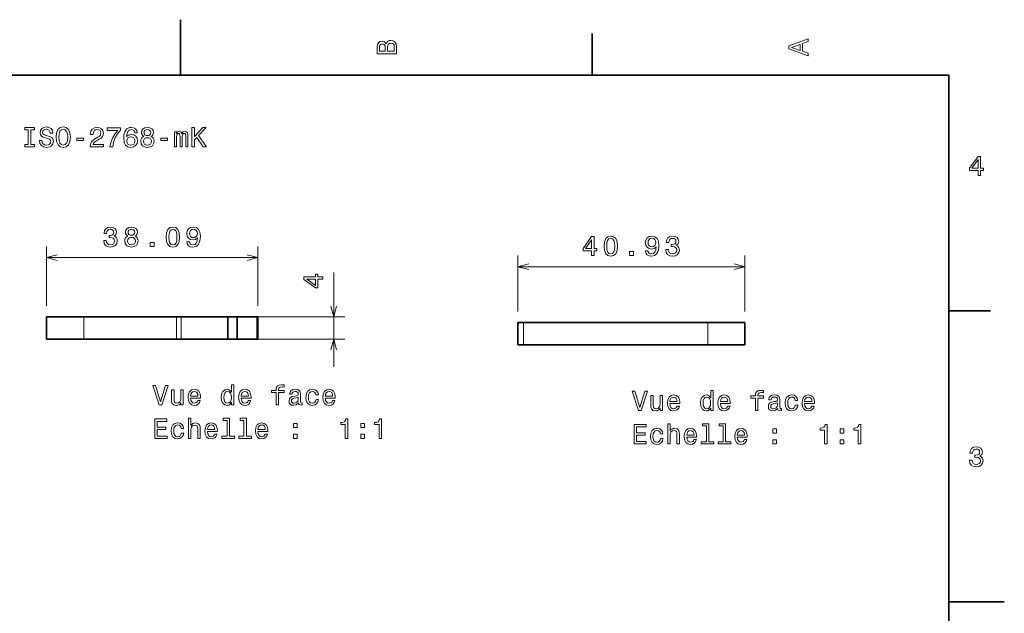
# Model space of a CAD drawing. Extents: x 0 to 297, y 0 to 210.
# Tile 7 of 7: x 119 to 297, y 103 to 210. Entities that reach past the tile are written whole.
import ezdxf

# ---------------------------------------------------------------- set-up
doc = ezdxf.new("R2010")
doc.units = 0

msp = doc.modelspace()

# ---------------------------------------------------------------- linework, layer by layer
at = {"color": 7, "lineweight": 35, "ltscale": 0.25}
for p, q in [((148.5, 200), (148.5, 210)), ((287, 105), (297, 105))]:
    msp.add_line(p, q, dxfattribs=at)
at = {"color": 7, "lineweight": 35, "ltscale": 0.1875}
for p, q in [((222.699997, 200), (222.699997, 207.5)), ((287, 157.5), (294.5, 157.5))]:
    msp.add_line(p, q, dxfattribs=at)
at = {"color": 7, "lineweight": 35}
for p, q in [((287, 200), (10, 200)), ((287, 10), (287, 200)), ((243.545166, 155.360168), (210.316284, 155.360168)), ((243.545166, 151.360168), (210.316284, 151.360168))]:
    msp.add_line(p, q, dxfattribs=at)
at = {"color": 7, "lineweight": 13, "ltscale": 0.267608}
for p, q in [((124.325684, 158.363373), (124.325684, 169.067688)), ((162.413513, 158.363373), (162.413513, 169.067688))]:
    msp.add_line(p, q, dxfattribs=at)
at = {"color": 7, "lineweight": 13}
for p, q in [((124.325684, 167.067688), (162.413513, 167.067688)), ((209.316284, 165.431793), (250.245117, 165.431793)), ((149.750488, 156.363373), (178.110168, 156.363373)), ((149.750488, 152.363373), (178.110168, 152.363373))]:
    msp.add_line(p, q, dxfattribs=at)
at = {"color": 7, "lineweight": 13, "ltscale": 0.251791}
for p, q in [((209.316284, 157.360168), (209.316284, 167.431793)), ((250.245117, 157.360168), (250.245117, 167.431793))]:
    msp.add_line(p, q, dxfattribs=at)
at = {"color": 7, "lineweight": 13, "ltscale": 0.425901}
msp.add_line((176.110168, 147.363373), (176.110168, 164.399399), dxfattribs=at)
at = {"color": 7, "lineweight": 35, "ltscale": 0.1675}
for p, q in [((124.325684, 156.363373), (131.025696, 156.363373)), ((124.325684, 152.363373), (131.025696, 152.363373))]:
    msp.add_line(p, q, dxfattribs=at)
at = {"color": 7, "lineweight": 35, "ltscale": 0.1}
for p, q in [((124.325684, 156.363373), (124.325684, 152.363373)), ((157.012756, 152.363373), (157.012756, 156.363373)), ((158.697632, 152.363373), (158.697632, 156.363373)), ((162.413513, 152.363373), (162.413513, 156.363373)), ((209.316284, 151.360168), (209.316284, 155.360168)), ((250.245117, 155.360168), (250.245117, 151.360168))]:
    msp.add_line(p, q, dxfattribs=at)
at = {"color": 7, "lineweight": 13, "ltscale": 0.1}
for p, q in [((131.025696, 152.363373), (131.025696, 156.363373)), ((147.750488, 152.363373), (147.750488, 156.363373)), ((148.580139, 152.363373), (148.580139, 156.363373)), ((162.243164, 152.363373), (162.243164, 156.363373)), ((210.316284, 151.360168), (210.316284, 155.360168)), ((243.545166, 151.360168), (243.545166, 155.360168))]:
    msp.add_line(p, q, dxfattribs=at)
at = {"color": 7, "lineweight": 35, "ltscale": 0.41812}
for p, q in [((147.750488, 156.363373), (131.025696, 156.363373)), ((147.750488, 152.363373), (131.025696, 152.363373))]:
    msp.add_line(p, q, dxfattribs=at)
at = {"color": 7, "lineweight": 35, "ltscale": 0.020741}
for p, q in [((147.750488, 156.363373), (148.580139, 156.363373)), ((147.750488, 152.363373), (148.580139, 152.363373))]:
    msp.add_line(p, q, dxfattribs=at)
at = {"color": 7, "lineweight": 35, "ltscale": 0.210815}
for p, q in [((148.580139, 156.363373), (157.012756, 156.363373)), ((148.580139, 152.363373), (157.012756, 152.363373))]:
    msp.add_line(p, q, dxfattribs=at)
at = {"color": 7, "lineweight": 35, "ltscale": 0.042122}
for p, q in [((157.012756, 156.363373), (158.697632, 156.363373)), ((157.012756, 152.363373), (158.697632, 152.363373))]:
    msp.add_line(p, q, dxfattribs=at)
at = {"color": 7, "lineweight": 35, "ltscale": 0.088638}
for p, q in [((158.697632, 156.363373), (162.243164, 156.363373)), ((158.697632, 152.363373), (162.243164, 152.363373))]:
    msp.add_line(p, q, dxfattribs=at)
at = {"color": 7, "lineweight": 35, "ltscale": 0.004259}
for p, q in [((162.243164, 156.363373), (162.413513, 156.363373)), ((162.243164, 152.363373), (162.413513, 152.363373))]:
    msp.add_line(p, q, dxfattribs=at)
at = {"color": 7, "lineweight": 35, "ltscale": 0.025}
for p, q in [((209.316284, 155.360168), (210.316284, 155.360168)), ((209.316284, 151.360168), (210.316284, 151.360168))]:
    msp.add_line(p, q, dxfattribs=at)
at = {"color": 7, "lineweight": 35, "ltscale": 0.167499}
for p, q in [((243.545166, 155.360168), (250.245117, 155.360168)), ((243.545166, 151.360168), (250.245117, 151.360168))]:
    msp.add_line(p, q, dxfattribs=at)
at = {"color": 7, "lineweight": 13}
for points in [[(185.542007, 205.630417), (185.249496, 205.983429), (185.052811, 206.074219), (184.81073, 206.104477), (184.432495, 206.03891), (184.160156, 205.842224), (183.993729, 205.524506), (183.933212, 205.080704), (183.933212, 203.835022), (187.433212, 203.835022), (187.433212, 205.151306), (187.36261, 205.620331), (187.155838, 205.968307), (186.828018, 206.185165), (186.384216, 206.260818), (186.08667, 206.215424), (185.839554, 206.094391), (185.65799, 205.897705)], [(261.633209, 203.466858), (261.633209, 203.930847), (260.604401, 204.298996), (260.604401, 205.695969), (261.633209, 206.064133), (261.633209, 206.538193), (258.128174, 205.257217), (258.128174, 204.742798)], [(185.385666, 204.984879), (185.385666, 204.298996), (184.351807, 204.298996), (184.351807, 205.025223), (184.382065, 205.297562), (184.472839, 205.489197), (184.629181, 205.605194), (184.86116, 205.645538), (185.093155, 205.600143), (185.254532, 205.479111), (185.355408, 205.272339)], [(187.014618, 205.095825), (187.014618, 204.298996), (185.809296, 204.298996), (185.809296, 205.050446), (185.844589, 205.368164), (185.9505, 205.595108), (186.132065, 205.731277), (186.394302, 205.776657), (186.671692, 205.731277), (186.863327, 205.605194), (186.979324, 205.393372)], [(260.17572, 204.460388), (258.632477, 205), (260.17572, 205.539627)], [(121.030319, 187.475815), (120.384781, 187.475815), (120.384781, 187.052185), (122.139824, 187.052185), (122.139824, 187.475815), (121.494293, 187.475815), (121.494293, 190.128555), (122.139824, 190.128555), (122.139824, 190.552185), (120.384781, 190.552185), (120.384781, 190.128555), (121.030319, 190.128555)], [(123.501503, 188.207077), (123.042564, 188.207077), (123.143433, 187.672501), (123.395592, 187.279129), (123.78392, 187.042099), (124.308418, 186.95636), (124.827873, 187.037048), (125.216202, 187.258957), (125.463318, 187.606934), (125.554092, 188.065872), (125.478447, 188.479416), (125.266632, 188.746704), (124.923691, 188.923218), (124.46476, 189.054352), (124.071388, 189.150162), (123.814178, 189.261124), (123.667931, 189.422501), (123.622536, 189.674667), (123.667931, 189.901611), (123.799049, 190.073074), (124.000778, 190.189072), (124.27816, 190.229416), (124.560577, 190.178986), (124.782478, 190.042816), (124.928734, 189.815872), (124.999336, 189.50824), (125.458275, 189.50824), (125.458275, 189.518326), (125.377579, 189.992386), (125.140549, 190.345413), (124.767349, 190.567322), (124.263031, 190.64296), (123.809135, 190.567322), (123.456108, 190.355499), (123.229164, 190.027695), (123.148476, 189.604065), (123.214035, 189.225815), (123.405678, 188.968613), (123.708275, 188.797134), (124.121819, 188.666016), (124.530319, 188.550018), (124.837959, 188.439072), (125.024559, 188.277695), (125.090118, 188.015442), (125.029602, 187.748154), (124.87326, 187.546417), (124.63623, 187.420334), (124.32859, 187.37999), (123.985649, 187.435471), (123.723404, 187.596848), (123.556976, 187.8591)], [(126.038246, 188.802185), (126.129028, 188.015442), (126.391273, 187.435471), (126.799774, 187.077408), (127.334358, 186.95636), (127.863899, 187.077408), (128.277435, 187.435471), (128.534637, 188.015442), (128.630463, 188.802185), (128.534637, 189.583893), (128.423691, 189.901611), (128.277435, 190.163849), (127.863899, 190.521927), (127.611732, 190.612701), (127.334358, 190.64801), (126.794731, 190.521927), (126.38623, 190.1689), (126.129028, 189.588928)], [(126.5224, 188.802185), (126.577873, 189.412415), (126.744301, 189.861267), (127.001503, 190.133591), (127.334358, 190.229416), (127.662163, 190.133591), (127.919373, 189.856216), (128.0858, 189.407379), (128.146317, 188.802185), (128.0858, 188.191956), (127.919373, 187.743103), (127.662163, 187.470779), (127.334358, 187.37999), (127.001503, 187.470779), (126.744301, 187.743103), (126.577873, 188.186905)], [(132.175858, 187.052185), (134.581482, 187.052185), (134.581482, 187.485901), (132.680176, 187.485901), (132.786102, 187.722931), (132.967651, 187.919617), (133.527435, 188.277695), (133.824997, 188.428986), (134.157852, 188.645844), (134.394882, 188.89801), (134.531052, 189.195557), (134.581482, 189.533447), (134.495743, 189.957077), (134.258713, 190.289932), (133.895599, 190.501755), (133.426575, 190.577408), (132.942429, 190.491669), (132.57428, 190.254639), (132.33725, 189.876389), (132.256561, 189.377106), (132.256561, 189.306503), (132.715485, 189.306503), (132.715485, 189.346848), (132.760864, 189.689789), (132.897034, 189.941956), (133.113892, 190.103333), (133.401367, 190.158813), (133.693878, 190.108383), (133.910736, 189.9823), (134.051941, 189.785614), (134.102371, 189.538498), (134.067078, 189.306503), (133.971252, 189.109818), (133.809875, 188.938354), (133.587967, 188.787048), (133.290405, 188.625671), (132.796173, 188.312988), (132.448196, 187.980133), (132.241425, 187.576675), (132.175858, 187.067322)], [(135.741425, 187.052185), (136.250793, 187.052185), (136.417221, 187.884323), (136.709717, 188.66098), (137.12326, 189.382156), (137.662903, 190.057953), (137.662903, 190.476532), (135.262329, 190.476532), (135.262329, 190.017609), (137.178741, 190.017609), (136.623993, 189.336761), (136.205414, 188.625671), (135.912903, 187.869186)], [(140.688843, 189.6091), (140.593018, 190.017609), (140.371109, 190.32019), (140.028168, 190.511841), (139.584366, 190.577408), (139.286819, 190.542099), (139.029602, 190.446274), (138.802673, 190.289932), (138.611023, 190.068039), (138.459732, 189.790665), (138.348785, 189.452759), (138.278168, 189.054352), (138.257996, 188.605499), (138.338684, 187.889359), (138.585815, 187.369904), (138.984222, 187.057236), (139.5289, 186.951324), (140.018097, 187.042099), (140.391296, 187.279129), (140.633362, 187.652328), (140.719086, 188.126389), (140.633362, 188.605499), (140.401367, 188.973648), (140.043304, 189.205643), (139.599487, 189.286331), (139.120392, 189.185471), (138.762329, 188.89801), (138.837982, 189.452759), (138.999359, 189.851181), (139.246475, 190.088211), (139.589417, 190.1689), (139.841583, 190.128555), (140.033218, 190.022644), (140.159302, 189.84613), (140.224854, 189.6091)], [(141.88913, 188.938354), (141.631927, 188.797134), (141.455414, 188.600449), (141.344452, 188.353333), (141.309158, 188.055786), (141.389847, 187.606934), (141.621826, 187.258957), (142.000076, 187.037048), (142.514496, 186.951324), (143.023849, 187.037048), (143.4021, 187.258957), (143.634094, 187.606934), (143.719818, 188.055786), (143.679474, 188.353333), (143.573563, 188.600449), (143.391998, 188.797134), (143.139847, 188.938354), (143.341583, 189.059387), (143.482788, 189.225815), (143.568512, 189.427551), (143.598785, 189.674667), (143.518097, 190.03273), (143.306274, 190.32019), (142.963333, 190.50679), (142.514496, 190.577408), (142.060593, 190.50679), (141.717651, 190.32019), (141.500793, 190.03273), (141.42514, 189.674667), (141.450363, 189.427551), (141.536102, 189.225815)], [(141.904266, 189.634323), (141.944611, 189.856216), (142.065643, 190.027695), (142.257278, 190.133591), (142.514496, 190.17395), (142.766647, 190.133591), (142.958282, 190.027695), (143.07933, 189.856216), (143.124725, 189.634323), (143.07933, 189.407379), (142.958282, 189.230865), (142.766647, 189.114868), (142.514496, 189.079559), (142.257278, 189.119904), (142.065643, 189.230865), (141.944611, 189.407379)], [(150.528183, 187.052185), (150.992157, 187.052185), (150.992157, 188.297867), (151.405701, 188.741669), (152.58078, 187.052185), (153.14563, 187.052185), (151.733521, 189.079559), (153.10527, 190.552185), (152.48999, 190.552185), (150.992157, 188.933304), (150.992157, 190.552185), (150.528183, 190.552185)], [(129.760162, 188.207077), (130.980621, 188.207077), (130.980621, 188.605499), (129.760162, 188.605499)], [(140.229904, 188.121353), (140.174423, 187.803619), (140.033218, 187.561554), (139.806274, 187.400162), (139.523849, 187.349731), (139.226303, 187.400162), (138.999359, 187.556503), (138.853104, 187.798584), (138.807709, 188.116302), (138.858154, 188.428986), (138.999359, 188.666016), (139.231354, 188.817322), (139.544022, 188.872787), (139.81636, 188.817322), (140.033218, 188.671066), (140.174423, 188.434036)], [(141.793304, 188.065872), (141.838684, 188.33316), (141.984955, 188.534897), (142.211884, 188.666016), (142.514496, 188.711411), (142.812042, 188.666016), (143.038986, 188.534897), (143.185242, 188.33316), (143.235672, 188.065872), (143.185242, 187.778412), (143.038986, 187.561554), (142.812042, 187.420334), (142.514496, 187.374954), (142.211884, 187.420334), (141.984955, 187.561554), (141.838684, 187.778412)], [(144.940277, 188.207077), (146.160736, 188.207077), (146.160736, 188.605499), (144.940277, 188.605499)], [(147.366089, 187.052185), (147.774582, 187.052185), (147.774582, 188.862701), (147.799805, 189.13504), (147.875443, 189.331726), (147.99144, 189.447723), (148.142731, 189.493103), (148.263763, 189.452759), (148.344467, 189.351898), (148.384811, 189.18042), (148.399933, 188.953476), (148.399933, 187.052185), (148.783234, 187.052185), (148.783234, 188.862701), (148.808441, 189.12999), (148.884094, 189.326675), (149.005127, 189.447723), (149.156433, 189.493103), (149.277466, 189.452759), (149.358154, 189.351898), (149.408585, 188.953476), (149.408585, 187.052185), (149.817078, 187.052185), (149.817078, 188.923218), (149.79187, 189.311554), (149.711182, 189.6091), (149.549805, 189.790665), (149.287537, 189.856216), (148.979919, 189.755356), (148.742889, 189.462845), (148.556274, 189.750305), (148.243591, 189.856216), (147.956146, 189.755356), (147.75946, 189.472931), (147.75946, 189.760391), (147.366089, 189.760391)], [(292.277374, 181.916794), (292.731262, 181.916794), (292.731262, 182.784225), (293.23056, 182.784225), (293.23056, 183.187683), (292.731262, 183.187683), (292.731262, 185.341141), (292.272339, 185.341141), (290.739197, 183.228027), (290.739197, 182.784225), (292.277374, 182.784225)], [(291.162842, 183.187683), (292.277374, 184.756134), (292.277374, 183.187683)], [(134.626709, 170.167114), (134.626709, 170.131805), (134.707397, 169.647675), (134.944397, 169.284546), (135.317627, 169.052567), (135.811829, 168.966827), (136.336365, 169.052567), (136.729736, 169.274475), (136.981873, 169.627502), (137.072632, 170.08139), (137.032288, 170.378937), (136.921387, 170.621002), (136.739807, 170.807617), (136.497742, 170.943787), (136.825562, 171.21611), (136.941528, 171.649826), (136.865906, 172.043198), (136.649048, 172.340744), (136.296021, 172.527344), (135.811829, 172.592911), (135.357971, 172.512222), (135.01001, 172.290314), (134.78302, 171.937286), (134.707397, 171.468277), (134.707397, 171.432968), (135.15625, 171.432968), (135.196594, 171.755737), (135.327698, 171.987732), (135.53949, 172.128937), (135.837097, 172.179367), (136.099304, 172.139023), (136.290955, 172.033112), (136.406982, 171.861649), (136.452332, 171.629654), (136.406982, 171.382538), (136.285889, 171.21611), (136.074097, 171.11525), (135.786621, 171.084991), (135.589966, 171.090027), (135.589966, 170.69162), (135.837097, 170.701691), (136.154785, 170.656311), (136.391846, 170.535278), (136.53302, 170.338593), (136.583496, 170.08139), (136.528015, 169.788879), (136.381714, 169.572021), (136.14978, 169.435852), (135.842102, 169.390472), (135.524414, 169.440887), (135.292419, 169.592194), (135.146118, 169.834259), (135.090698, 170.167114)], [(139.00824, 170.953857), (138.751038, 170.812653), (138.574524, 170.615967), (138.463562, 170.368851), (138.428284, 170.071289), (138.508972, 169.622452), (138.740967, 169.274475), (139.119202, 169.052567), (139.633606, 168.966827), (140.143005, 169.052567), (140.52124, 169.274475), (140.753235, 169.622452), (140.838928, 170.071289), (140.798584, 170.368851), (140.692688, 170.615967), (140.511108, 170.812653), (140.258972, 170.953857), (140.460693, 171.07489), (140.601929, 171.241333), (140.687622, 171.443054), (140.717896, 171.69017), (140.637207, 172.048248), (140.425415, 172.335709), (140.082458, 172.522308), (139.633606, 172.592911), (139.179749, 172.522308), (138.836792, 172.335709), (138.619934, 172.048248), (138.54425, 171.69017), (138.569519, 171.443054), (138.655212, 171.241333)], [(145.890259, 170.777344), (145.965881, 169.985565), (146.202942, 169.420715), (146.581177, 169.077789), (147.105652, 168.966827), (147.625122, 169.077789), (148.003357, 169.420715), (148.235352, 169.985565), (148.31604, 170.777344), (148.235352, 171.564087), (148.139526, 171.87677), (148.003357, 172.133972), (147.625122, 172.476913), (147.105652, 172.592911), (146.581177, 172.476913), (146.202942, 172.128937), (145.965881, 171.564087)], [(149.631287, 169.93512), (149.70697, 169.536713), (149.923828, 169.22908), (150.266724, 169.037445), (150.720642, 168.966827), (151.018188, 169.002136), (151.285461, 169.092911), (151.512451, 169.249252), (151.704102, 169.471161), (151.855347, 169.748535), (151.966309, 170.091461), (152.03186, 170.484833), (152.057129, 170.938736), (151.971375, 171.649826), (151.724243, 172.169281), (151.330872, 172.481964), (150.79126, 172.592911), (150.296997, 172.502136), (149.923828, 172.260056), (149.681763, 171.886856), (149.601074, 171.417847), (149.681763, 170.933685), (149.918762, 170.565536), (150.27179, 170.333557), (150.720642, 170.257904), (151.194702, 170.353729), (151.552795, 170.646225), (151.472107, 170.086426), (151.31073, 169.688019), (151.063599, 169.450989), (150.725708, 169.375336), (150.46344, 169.410645), (150.27179, 169.521576), (150.145691, 169.69809), (150.095276, 169.93512)], [(150.09021, 171.422882), (150.140686, 171.735565), (150.28186, 171.982681), (150.503784, 172.139023), (150.79126, 172.194504), (151.088806, 172.139023), (151.315735, 171.982681), (151.45697, 171.740601), (151.512451, 171.427933), (151.45697, 171.110199), (151.315735, 170.873169), (151.08374, 170.726929), (150.776123, 170.676483), (150.498718, 170.726929), (150.28186, 170.873169), (150.140686, 171.105164)], [(138.912415, 170.08139), (138.957825, 170.348679), (139.104065, 170.550415), (139.330994, 170.681519), (139.633606, 170.726929), (139.931152, 170.681519), (140.158081, 170.550415), (140.304382, 170.348679), (140.354797, 170.08139), (140.304382, 169.793915), (140.158081, 169.577057), (139.931152, 169.435852), (139.633606, 169.390472), (139.330994, 169.435852), (139.104065, 169.577057), (138.957825, 169.793915)], [(139.023376, 171.649826), (139.063721, 171.871735), (139.184753, 172.043198), (139.376404, 172.149109), (139.633606, 172.189453), (139.885803, 172.149109), (140.077393, 172.043198), (140.198425, 171.871735), (140.243835, 171.649826), (140.198425, 171.422882), (140.077393, 171.246368), (139.885803, 171.130371), (139.633606, 171.095062), (139.376404, 171.135422), (139.184753, 171.246368), (139.063721, 171.422882)], [(146.37439, 170.777344), (146.414734, 171.387573), (146.540833, 171.82634), (146.767761, 172.083542), (147.105652, 172.174316), (147.438538, 172.083542), (147.665466, 171.82634), (147.791565, 171.387573), (147.831909, 170.777344), (147.791565, 170.162079), (147.665466, 169.723312), (147.438538, 169.46611), (147.105652, 169.380371), (146.767761, 169.46611), (146.540833, 169.723312), (146.414734, 170.162079)], [(222.58606, 167.431793), (223.039917, 167.431793), (223.039917, 168.299225), (223.539185, 168.299225), (223.539185, 168.702682), (223.039917, 168.702682), (223.039917, 170.85614), (222.581055, 170.85614), (221.047852, 168.743027), (221.047852, 168.299225), (222.58606, 168.299225)], [(224.829346, 169.141449), (224.905029, 168.349655), (225.141968, 167.784821), (225.520264, 167.441879), (226.0448, 167.330917), (226.564209, 167.441879), (226.942383, 167.784821), (227.174438, 168.349655), (227.255127, 169.141449), (227.174438, 169.928192), (227.078613, 170.240875), (226.942383, 170.498077), (226.564209, 170.841019), (226.0448, 170.957016), (225.520264, 170.841019), (225.141968, 170.493027), (224.905029, 169.928192)], [(225.313477, 169.141449), (225.353882, 169.751678), (225.479858, 170.190445), (225.706909, 170.447647), (226.0448, 170.538422), (226.377563, 170.447647), (226.604492, 170.190445), (226.730591, 169.751678), (226.770996, 169.141449), (226.730591, 168.526169), (226.604492, 168.087402), (226.377563, 167.8302), (226.0448, 167.744476), (225.706909, 167.8302), (225.479858, 168.087402), (225.353882, 168.526169)], [(232.306519, 168.299225), (232.382202, 167.900803), (232.598999, 167.59317), (232.942017, 167.401535), (233.395874, 167.330917), (233.693481, 167.366226), (233.960693, 167.457001), (234.187622, 167.613342), (234.379272, 167.835251), (234.53064, 168.112625), (234.641602, 168.455566), (234.707153, 168.848938), (234.7323, 169.302826), (234.646606, 170.013916), (234.399536, 170.533371), (234.006104, 170.846054), (233.466431, 170.957016), (232.97229, 170.866226), (232.598999, 170.624161), (232.356934, 170.250961), (232.276245, 169.781937), (232.356934, 169.297791), (232.593994, 168.929626), (232.947021, 168.697647), (233.395874, 168.621994), (233.869995, 168.717819), (234.228027, 169.010315), (234.147339, 168.450516), (233.985962, 168.052109), (233.73877, 167.815079), (233.400879, 167.739426), (233.138672, 167.774734), (232.947021, 167.885681), (232.820923, 168.062195), (232.770508, 168.299225)], [(232.765503, 169.786972), (232.815918, 170.099655), (232.957153, 170.346771), (233.179077, 170.503113), (233.466431, 170.558594), (233.764038, 170.503113), (233.990967, 170.346771), (234.132202, 170.104706), (234.187622, 169.792023), (234.132202, 169.474304), (233.990967, 169.237259), (233.759033, 169.091019), (233.451294, 169.040573), (233.17395, 169.091019), (232.957153, 169.237259), (232.815918, 169.469254)], [(235.982056, 168.531219), (235.982056, 168.495911), (236.062744, 168.011765), (236.299805, 167.648651), (236.672974, 167.416656), (237.167236, 167.330917), (237.691772, 167.416656), (238.085083, 167.638565), (238.33728, 167.991592), (238.428101, 168.44548), (238.387695, 168.743027), (238.276733, 168.985107), (238.095215, 169.171707), (237.853149, 169.307877), (238.180908, 169.5802), (238.296997, 170.013916), (238.221313, 170.407303), (238.004395, 170.704849), (237.651367, 170.891449), (237.167236, 170.957016), (236.713379, 170.876312), (236.365356, 170.654419), (236.138428, 170.301392), (236.062744, 169.832367), (236.062744, 169.797058), (236.511597, 169.797058), (236.552002, 170.119827), (236.683105, 170.351822), (236.894897, 170.493027), (237.192505, 170.543472), (237.454712, 170.503113), (237.646362, 170.397217), (237.762329, 170.225739), (237.807739, 169.993744), (237.762329, 169.746628), (237.641357, 169.5802), (237.429565, 169.47934), (237.14209, 169.449081), (236.945313, 169.454117), (236.945313, 169.05571), (237.192505, 169.065796), (237.510254, 169.020401), (237.747192, 168.899368), (237.888428, 168.702682), (237.938843, 168.44548), (237.883423, 168.152969), (237.737183, 167.936111), (237.505127, 167.799942), (237.19751, 167.754562), (236.879761, 167.804993), (236.647827, 167.956284), (236.501587, 168.198364), (236.446045, 168.531219)], [(143.021667, 169.067688), (143.71759, 169.067688), (143.71759, 169.819138), (143.021667, 169.819138)], [(221.471436, 168.702682), (222.58606, 170.271133), (222.58606, 168.702682)], [(229.432861, 167.431793), (230.128784, 167.431793), (230.128784, 168.183228), (229.432861, 168.183228)], [(174.110168, 163.158768), (174.110168, 163.612671), (173.242737, 163.612671), (173.242737, 164.111938), (172.839294, 164.111938), (172.839294, 163.612671), (170.685791, 163.612671), (170.685791, 163.153717), (172.79895, 161.620575), (173.242737, 161.620575), (173.242737, 163.158768)], [(172.839294, 162.04422), (171.270813, 163.158768), (172.839294, 163.158768)], [(145.765167, 144.011795), (144.887634, 141.031235), (143.984909, 144.011795), (143.505798, 144.011795), (144.635483, 140.506744), (145.139801, 140.506744), (146.244263, 144.011795)], [(157.652054, 140.925339), (157.652054, 140.506744), (158.095856, 140.506744), (158.095856, 144.127777), (157.657089, 144.127777), (157.657089, 142.801407), (157.319199, 143.184692), (157.112427, 143.275482), (156.875397, 143.310776), (156.446716, 143.209915), (156.113861, 142.92749), (155.897003, 142.473602), (155.821365, 141.863373), (155.897003, 141.253143), (156.113861, 140.794205), (156.446716, 140.506744), (156.875397, 140.410919), (157.112427, 140.446228), (157.324234, 140.537003)], [(165.711121, 142.745941), (165.711121, 140.506744), (166.154938, 140.506744), (166.154938, 142.745941), (167.163574, 142.745941), (167.163574, 143.124176), (166.154938, 143.124176), (166.154938, 143.290604), (166.190231, 143.49234), (166.306229, 143.62851), (166.502914, 143.709198), (166.785339, 143.739456), (167.163574, 143.719284), (167.163574, 144.10257), (166.684479, 144.127777), (166.250763, 144.082397), (165.948166, 143.946228), (165.766602, 143.709198), (165.711121, 143.371292), (165.711121, 143.124176), (164.89917, 143.124176), (164.89917, 142.745941)], [(148.967606, 143.214951), (148.523804, 143.214951), (148.523804, 141.65155), (148.473373, 141.288452), (148.327118, 141.026199), (148.100174, 140.864807), (147.802628, 140.814377), (147.565598, 140.854721), (147.414291, 140.975769), (147.328568, 141.182541), (147.308395, 141.475037), (147.308395, 143.214951), (146.864594, 143.214951), (146.864594, 141.434692), (146.879715, 141.07663), (146.97554, 140.779083), (147.268051, 140.506744), (147.737061, 140.410919), (147.989227, 140.446228), (148.206085, 140.537003), (148.392685, 140.693344), (148.543976, 140.920288), (148.543976, 140.506744), (148.967606, 140.506744)], [(150.304062, 141.732254), (152.079285, 141.732254), (152.08432, 141.939026), (152.003632, 142.518997), (151.781738, 142.952713), (151.428711, 143.214951), (150.959686, 143.310776), (150.500748, 143.209915), (150.14772, 142.92749), (149.920776, 142.468567), (149.840088, 141.863373), (149.915741, 141.243057), (150.142685, 140.789169), (150.490662, 140.506744), (150.94455, 140.410919), (151.337921, 140.476486), (151.66069, 140.647949), (151.89772, 140.920288), (152.03389, 141.283401), (151.595139, 141.283401), (151.504349, 141.081665), (151.37323, 140.930374), (151.000031, 140.809341), (150.71257, 140.864807), (150.495712, 141.041321), (150.354492, 141.328796), (150.304062, 141.717117)], [(150.304062, 142.105453), (150.359543, 142.45343), (150.495712, 142.710632), (150.702484, 142.866974), (150.974823, 142.922455), (151.242111, 142.866974), (151.448883, 142.710632), (151.574966, 142.45343), (151.620346, 142.105453)], [(156.951035, 142.912369), (157.243546, 142.841766), (157.465454, 142.645081), (157.596573, 142.317261), (157.647003, 141.863373), (157.596573, 141.404434), (157.465454, 141.07663), (157.243546, 140.874893), (156.951035, 140.809341), (156.67366, 140.874893), (156.461853, 141.07663), (156.320633, 141.409485), (156.275253, 141.863373), (156.320633, 142.312225), (156.461853, 142.64003), (156.67366, 142.841766)], [(159.41214, 141.732254), (161.187347, 141.732254), (161.192398, 141.939026), (161.11171, 142.518997), (160.889801, 142.952713), (160.536774, 143.214951), (160.067749, 143.310776), (159.608826, 143.209915), (159.255798, 142.92749), (159.028854, 142.468567), (158.948166, 141.863373), (159.023804, 141.243057), (159.250748, 140.789169), (159.59874, 140.506744), (160.052628, 140.410919), (160.445999, 140.476486), (160.768768, 140.647949), (161.005798, 140.920288), (161.141968, 141.283401), (160.703201, 141.283401), (160.612427, 141.081665), (160.481293, 140.930374), (160.108109, 140.809341), (159.820633, 140.864807), (159.603775, 141.041321), (159.46257, 141.328796), (159.41214, 141.717117)], [(159.41214, 142.105453), (159.467606, 142.45343), (159.603775, 142.710632), (159.810547, 142.866974), (160.082886, 142.922455), (160.350174, 142.866974), (160.556946, 142.710632), (160.683029, 142.45343), (160.728424, 142.105453)], [(169.740662, 140.859772), (169.740662, 140.844635), (169.765884, 140.673172), (169.841537, 140.552139), (170.159256, 140.456314), (170.406372, 140.496658), (170.406372, 140.8396), (170.300461, 140.824463), (170.159256, 140.89003), (170.134033, 141.091766), (170.134033, 142.493774), (170.073517, 142.851852), (169.897003, 143.104004), (169.589371, 143.25531), (169.155655, 143.310776), (168.732025, 143.250259), (168.419342, 143.078796), (168.222656, 142.811493), (168.157089, 142.458481), (168.157089, 142.428207), (168.555511, 142.428207), (168.590805, 142.64003), (168.701767, 142.791321), (168.883316, 142.882111), (169.140518, 142.917404), (169.387634, 142.892197), (169.564148, 142.816544), (169.670059, 142.685425), (169.705368, 142.50386), (169.685196, 142.292053), (169.604492, 142.186142), (169.402771, 142.135712), (169.024536, 142.095367), (168.590805, 142.004578), (168.283173, 141.843201), (168.101624, 141.591034), (168.046143, 141.217834), (168.096573, 140.884979), (168.252914, 140.637863), (168.505081, 140.481522), (168.853058, 140.426056), (169.322083, 140.531967)], [(172.892685, 142.317261), (173.331451, 142.317261), (173.240662, 142.720718), (173.023804, 143.038452), (172.685913, 143.235138), (172.247147, 143.310776), (171.763, 143.209915), (171.394836, 142.92749), (171.162857, 142.468567), (171.082169, 141.853287), (171.157806, 141.243057), (171.384766, 140.789169), (171.742828, 140.506744), (172.232025, 140.410919), (172.665741, 140.486572), (173.003632, 140.69838), (173.235626, 141.031235), (173.336487, 141.475037), (172.912857, 141.475037), (172.837204, 141.192627), (172.695999, 140.980804), (172.494263, 140.849686), (172.247147, 140.809341), (171.939514, 140.874893), (171.717606, 141.07663), (171.581451, 141.404434), (171.536057, 141.868408), (171.581451, 142.322311), (171.722656, 142.650116), (171.9496, 142.851852), (172.247147, 142.922455), (172.509399, 142.87706), (172.706085, 142.761063), (172.837204, 142.569427)], [(174.592255, 141.732254), (176.367462, 141.732254), (176.372513, 141.939026), (176.291809, 142.518997), (176.069916, 142.952713), (175.716888, 143.214951), (175.247864, 143.310776), (174.78894, 143.209915), (174.435913, 142.92749), (174.208969, 142.468567), (174.128265, 141.863373), (174.203918, 141.243057), (174.430862, 140.789169), (174.778854, 140.506744), (175.232742, 140.410919), (175.626114, 140.476486), (175.948883, 140.647949), (176.185913, 140.920288), (176.322083, 141.283401), (175.883316, 141.283401), (175.792542, 141.081665), (175.661407, 140.930374), (175.288208, 140.809341), (175.000748, 140.864807), (174.78389, 141.041321), (174.642685, 141.328796), (174.592255, 141.717117)], [(174.592255, 142.105453), (174.64772, 142.45343), (174.78389, 142.710632), (174.990662, 142.866974), (175.263, 142.922455), (175.530289, 142.866974), (175.737061, 142.710632), (175.863144, 142.45343), (175.908539, 142.105453)], [(232.1763, 143.008591), (231.298767, 140.02803), (230.396042, 143.008591), (229.916931, 143.008591), (231.046616, 139.50354), (231.550934, 139.50354), (232.655396, 143.008591)], [(235.378738, 142.211746), (234.934937, 142.211746), (234.934937, 140.648346), (234.884506, 140.285248), (234.738251, 140.022995), (234.511307, 139.861603), (234.21376, 139.811172), (233.97673, 139.851517), (233.825424, 139.972565), (233.7397, 140.179337), (233.719528, 140.471832), (233.719528, 142.211746), (233.275726, 142.211746), (233.275726, 140.431488), (233.290848, 140.073425), (233.386673, 139.775879), (233.679184, 139.50354), (234.148193, 139.407715), (234.40036, 139.443024), (234.617218, 139.533798), (234.803818, 139.69014), (234.955109, 139.917084), (234.955109, 139.50354), (235.378738, 139.50354)], [(236.715195, 140.72905), (238.490417, 140.72905), (238.495453, 140.935822), (238.414764, 141.515793), (238.192871, 141.949509), (237.839844, 142.211746), (237.370819, 142.307571), (236.91188, 142.206711), (236.558853, 141.924286), (236.331909, 141.465363), (236.251221, 140.860168), (236.326874, 140.239853), (236.553818, 139.785965), (236.901794, 139.50354), (237.355682, 139.407715), (237.749054, 139.473282), (238.071823, 139.644745), (238.308853, 139.917084), (238.445023, 140.280197), (238.006271, 140.280197), (237.915482, 140.078461), (237.784363, 139.92717), (237.411163, 139.806137), (237.123703, 139.861603), (236.906845, 140.038116), (236.765625, 140.325592), (236.715195, 140.713913)], [(244.063187, 139.922134), (244.063187, 139.50354), (244.506989, 139.50354), (244.506989, 143.124573), (244.068222, 143.124573), (244.068222, 141.798203), (243.730331, 142.181488), (243.52356, 142.272278), (243.28653, 142.307571), (242.857849, 142.206711), (242.524994, 141.924286), (242.308136, 141.470398), (242.232498, 140.860168), (242.308136, 140.249939), (242.524994, 139.791), (242.857849, 139.50354), (243.28653, 139.407715), (243.52356, 139.443024), (243.735367, 139.533798)], [(245.823273, 140.72905), (247.59848, 140.72905), (247.603531, 140.935822), (247.522842, 141.515793), (247.300934, 141.949509), (246.947906, 142.211746), (246.478882, 142.307571), (246.019958, 142.206711), (245.666931, 141.924286), (245.439987, 141.465363), (245.359299, 140.860168), (245.434937, 140.239853), (245.66188, 139.785965), (246.009872, 139.50354), (246.46376, 139.407715), (246.857132, 139.473282), (247.179901, 139.644745), (247.416931, 139.917084), (247.553101, 140.280197), (247.114334, 140.280197), (247.02356, 140.078461), (246.892426, 139.92717), (246.519241, 139.806137), (246.231766, 139.861603), (246.014908, 140.038116), (245.873703, 140.325592), (245.823273, 140.713913)], [(252.122253, 141.742737), (252.122253, 139.50354), (252.566071, 139.50354), (252.566071, 141.742737), (253.574707, 141.742737), (253.574707, 142.120972), (252.566071, 142.120972), (252.566071, 142.287399), (252.601364, 142.489136), (252.717361, 142.625305), (252.914047, 142.705994), (253.196472, 142.736252), (253.574707, 142.71608), (253.574707, 143.099365), (253.095612, 143.124573), (252.661896, 143.079193), (252.359299, 142.943024), (252.177734, 142.705994), (252.122253, 142.368088), (252.122253, 142.120972), (251.310303, 142.120972), (251.310303, 141.742737)], [(256.151794, 139.856567), (256.151794, 139.841431), (256.177002, 139.669968), (256.252655, 139.548935), (256.570374, 139.45311), (256.817505, 139.493454), (256.817505, 139.836395), (256.711609, 139.821259), (256.570374, 139.886826), (256.545166, 140.088562), (256.545166, 141.49057), (256.48465, 141.848648), (256.308136, 142.1008), (256.000488, 142.252106), (255.566788, 142.307571), (255.143158, 142.247055), (254.830475, 142.075592), (254.633789, 141.808289), (254.568222, 141.455276), (254.568222, 141.425003), (254.966644, 141.425003), (255.001938, 141.636826), (255.1129, 141.788116), (255.294449, 141.878906), (255.551651, 141.9142), (255.798767, 141.888992), (255.975281, 141.813339), (256.081207, 141.68222), (256.116486, 141.500656), (256.096313, 141.288849), (256.015625, 141.182938), (255.813904, 141.132507), (255.435669, 141.092163), (255.001938, 141.001373), (254.694305, 140.839996), (254.512756, 140.58783), (254.457275, 140.21463), (254.507706, 139.881775), (254.664047, 139.634659), (254.916214, 139.478317), (255.264191, 139.422852), (255.733215, 139.528763)], [(259.303802, 141.314056), (259.742584, 141.314056), (259.651794, 141.717514), (259.434937, 142.035248), (259.097046, 142.231934), (258.658295, 142.307571), (258.174133, 142.206711), (257.805969, 141.924286), (257.573975, 141.465363), (257.493286, 140.850082), (257.568939, 140.239853), (257.795898, 139.785965), (258.153961, 139.50354), (258.643158, 139.407715), (259.076874, 139.483368), (259.414764, 139.695175), (259.646759, 140.02803), (259.74762, 140.471832), (259.323975, 140.471832), (259.248352, 140.189423), (259.107117, 139.9776), (258.905396, 139.846481), (258.658295, 139.806137), (258.350647, 139.871689), (258.128754, 140.073425), (257.992584, 140.40123), (257.947174, 140.865204), (257.992584, 141.319107), (258.133789, 141.646912), (258.360718, 141.848648), (258.658295, 141.91925), (258.920532, 141.873856), (259.117218, 141.757858), (259.248352, 141.566223)], [(261.003387, 140.72905), (262.778595, 140.72905), (262.78363, 140.935822), (262.702942, 141.515793), (262.481049, 141.949509), (262.128021, 142.211746), (261.658997, 142.307571), (261.200073, 142.206711), (260.847046, 141.924286), (260.620087, 141.465363), (260.539398, 140.860168), (260.615051, 140.239853), (260.84201, 139.785965), (261.189972, 139.50354), (261.64386, 139.407715), (262.037231, 139.473282), (262.360016, 139.644745), (262.597046, 139.917084), (262.733215, 140.280197), (262.294434, 140.280197), (262.203674, 140.078461), (262.07254, 139.92717), (261.699341, 139.806137), (261.411896, 139.861603), (261.195038, 140.038116), (261.053802, 140.325592), (261.003387, 140.713913)], [(169.690231, 141.454865), (169.629715, 141.192627), (169.468338, 140.990891), (169.226257, 140.859772), (168.928711, 140.814377), (168.737061, 140.8396), (168.600891, 140.920288), (168.515167, 141.061493), (168.489944, 141.258179), (168.510117, 141.434692), (168.590805, 141.560776), (168.913574, 141.701996), (169.322083, 141.762512), (169.690231, 141.883545)], [(236.715195, 141.102249), (236.770676, 141.450226), (236.906845, 141.707428), (237.113617, 141.86377), (237.385956, 141.91925), (237.653244, 141.86377), (237.860016, 141.707428), (237.986099, 141.450226), (238.031479, 141.102249)], [(243.362167, 141.909164), (243.654678, 141.838562), (243.876587, 141.641876), (244.007706, 141.314056), (244.058136, 140.860168), (244.007706, 140.40123), (243.876587, 140.073425), (243.654678, 139.871689), (243.362167, 139.806137), (243.084793, 139.871689), (242.872986, 140.073425), (242.731766, 140.406281), (242.686386, 140.860168), (242.731766, 141.309021), (242.872986, 141.636826), (243.084793, 141.838562)], [(245.823273, 141.102249), (245.878738, 141.450226), (246.014908, 141.707428), (246.22168, 141.86377), (246.494019, 141.91925), (246.761307, 141.86377), (246.968079, 141.707428), (247.094162, 141.450226), (247.139557, 141.102249)], [(256.101379, 140.45166), (256.040863, 140.189423), (255.879471, 139.987686), (255.63739, 139.856567), (255.339844, 139.811172), (255.148193, 139.836395), (255.012024, 139.917084), (254.9263, 140.058289), (254.901077, 140.254974), (254.921249, 140.431488), (255.001938, 140.557571), (255.324707, 140.698792), (255.733215, 140.759308), (256.101379, 140.880341)], [(261.003387, 141.102249), (261.058868, 141.450226), (261.195038, 141.707428), (261.401794, 141.86377), (261.674133, 141.91925), (261.941437, 141.86377), (262.148193, 141.707428), (262.274292, 141.450226), (262.319672, 141.102249)], [(143.828568, 134.459915), (146.047577, 134.459915), (146.047577, 134.883545), (144.292542, 134.883545), (144.292542, 136.06871), (145.855942, 136.06871), (145.855942, 136.487289), (144.292542, 136.487289), (144.292542, 137.536285), (146.007233, 137.536285), (146.007233, 137.959915), (143.828568, 137.959915)], [(148.604492, 136.270432), (149.043259, 136.270432), (148.952484, 136.673889), (148.735626, 136.991623), (148.39772, 137.188309), (147.958969, 137.263947), (147.474823, 137.163086), (147.106659, 136.880661), (146.87468, 136.421738), (146.793976, 135.806458), (146.869629, 135.196228), (147.096573, 134.74234), (147.454651, 134.459915), (147.943832, 134.36409), (148.377548, 134.439743), (148.715454, 134.65155), (148.947433, 134.984406), (149.048309, 135.428207), (148.62468, 135.428207), (148.549026, 135.145798), (148.407806, 134.933975), (148.206085, 134.802856), (147.958969, 134.762512), (147.651337, 134.828064), (147.429428, 135.0298), (147.293259, 135.357605), (147.247864, 135.821594), (147.293259, 136.275482), (147.434464, 136.603287), (147.661423, 136.805023), (147.958969, 136.875626), (148.221207, 136.830231), (148.417908, 136.714233), (148.549026, 136.522598)], [(149.915741, 134.459915), (150.359543, 134.459915), (150.359543, 136.023315), (150.404938, 136.381378), (150.551178, 136.643631), (150.778137, 136.805023), (151.080719, 136.86554), (151.3228, 136.815109), (151.474091, 136.67894), (151.549744, 136.451996), (151.574966, 136.149399), (151.574966, 134.459915), (152.018768, 134.459915), (152.018768, 136.240173), (151.998596, 136.598236), (151.907806, 136.895798), (151.61026, 137.168121), (151.146286, 137.263947), (150.894119, 137.228653), (150.677261, 137.132828), (150.495712, 136.981522), (150.359543, 136.77475), (150.359543, 138.080948), (149.915741, 138.080948)], [(153.340088, 135.685425), (155.115311, 135.685425), (155.120346, 135.892197), (155.039658, 136.472168), (154.817749, 136.905884), (154.464737, 137.168121), (153.995712, 137.263947), (153.536774, 137.163086), (153.183746, 136.880661), (152.956802, 136.421738), (152.876114, 135.816544), (152.951767, 135.196228), (153.178711, 134.74234), (153.526688, 134.459915), (153.980576, 134.36409), (154.373947, 134.429657), (154.696716, 134.60112), (154.933746, 134.873459), (155.069916, 135.236572), (154.631165, 135.236572), (154.540375, 135.034836), (154.409256, 134.883545), (154.036057, 134.762512), (153.748596, 134.817978), (153.531738, 134.994492), (153.390518, 135.281967), (153.340088, 135.670288)], [(153.340088, 136.058624), (153.395569, 136.406601), (153.531738, 136.663803), (153.73851, 136.820145), (154.010834, 136.875626), (154.278137, 136.820145), (154.484909, 136.663803), (154.610977, 136.406601), (154.656372, 136.058624)], [(156.870346, 137.707748), (156.870346, 134.833115), (155.95752, 134.833115), (155.95752, 134.459915), (158.221939, 134.459915), (158.221939, 134.833115), (157.314148, 134.833115), (157.314148, 138.080948), (156.174377, 138.080948), (156.174377, 137.707748)], [(159.906372, 137.707748), (159.906372, 134.833115), (158.993546, 134.833115), (158.993546, 134.459915), (161.257965, 134.459915), (161.257965, 134.833115), (160.350174, 134.833115), (160.350174, 138.080948), (159.210403, 138.080948), (159.210403, 137.707748)], [(162.448166, 135.685425), (164.223373, 135.685425), (164.228424, 135.892197), (164.147736, 136.472168), (163.925827, 136.905884), (163.5728, 137.168121), (163.103775, 137.263947), (162.644852, 137.163086), (162.291824, 136.880661), (162.06488, 136.421738), (161.984177, 135.816544), (162.05983, 135.196228), (162.286774, 134.74234), (162.634766, 134.459915), (163.088654, 134.36409), (163.482025, 134.429657), (163.804794, 134.60112), (164.041824, 134.873459), (164.177979, 135.236572), (163.739227, 135.236572), (163.648453, 135.034836), (163.517319, 134.883545), (163.144119, 134.762512), (162.856659, 134.817978), (162.639801, 134.994492), (162.498596, 135.281967), (162.448166, 135.670288)], [(162.448166, 136.058624), (162.503632, 136.406601), (162.639801, 136.663803), (162.846573, 136.820145), (163.118912, 136.875626), (163.3862, 136.820145), (163.592972, 136.663803), (163.719055, 136.406601), (163.764435, 136.058624)], [(168.82785, 136.416687), (169.523804, 136.416687), (169.523804, 137.168121), (168.82785, 137.168121)], [(178.193115, 134.459915), (178.652039, 134.459915), (178.652039, 137.985138), (178.309113, 137.985138), (178.218323, 137.67749), (178.036774, 137.470718), (177.759399, 137.349686), (177.376114, 137.309341), (177.376114, 136.951263), (178.193115, 136.951263)], [(180.971924, 136.416687), (181.667892, 136.416687), (181.667892, 137.168121), (180.971924, 137.168121)], [(184.265167, 134.459915), (184.724091, 134.459915), (184.724091, 137.985138), (184.381149, 137.985138), (184.290375, 137.67749), (184.108826, 137.470718), (183.831436, 137.349686), (183.448151, 137.309341), (183.448151, 136.951263), (184.265167, 136.951263)], [(230.2397, 133.456711), (232.45871, 133.456711), (232.45871, 133.880341), (230.703674, 133.880341), (230.703674, 135.065506), (232.267075, 135.065506), (232.267075, 135.484085), (230.703674, 135.484085), (230.703674, 136.533081), (232.418365, 136.533081), (232.418365, 136.956711), (230.2397, 136.956711)], [(236.326874, 133.456711), (236.770676, 133.456711), (236.770676, 135.020111), (236.816071, 135.378174), (236.962311, 135.640427), (237.18927, 135.801819), (237.491852, 135.862335), (237.733932, 135.811905), (237.885223, 135.675735), (237.960876, 135.448792), (237.986099, 135.146194), (237.986099, 133.456711), (238.429901, 133.456711), (238.429901, 135.236969), (238.409729, 135.595032), (238.318939, 135.892593), (238.021393, 136.164917), (237.557419, 136.260742), (237.305252, 136.225449), (237.088394, 136.129623), (236.906845, 135.978317), (236.770676, 135.771545), (236.770676, 137.077744), (236.326874, 137.077744)], [(243.281479, 136.704544), (243.281479, 133.82991), (242.368652, 133.82991), (242.368652, 133.456711), (244.633072, 133.456711), (244.633072, 133.82991), (243.725281, 133.82991), (243.725281, 137.077744), (242.58551, 137.077744), (242.58551, 136.704544)], [(246.317505, 136.704544), (246.317505, 133.82991), (245.404678, 133.82991), (245.404678, 133.456711), (247.669098, 133.456711), (247.669098, 133.82991), (246.761307, 133.82991), (246.761307, 137.077744), (245.621536, 137.077744), (245.621536, 136.704544)], [(264.604248, 133.456711), (265.063171, 133.456711), (265.063171, 136.981934), (264.720245, 136.981934), (264.629456, 136.674286), (264.447906, 136.467514), (264.170532, 136.346481), (263.787231, 136.306137), (263.787231, 135.948059), (264.604248, 135.948059)], [(270.6763, 133.456711), (271.135223, 133.456711), (271.135223, 136.981934), (270.792297, 136.981934), (270.701508, 136.674286), (270.519958, 136.467514), (270.242584, 136.346481), (269.859283, 136.306137), (269.859283, 135.948059), (270.6763, 135.948059)], [(168.82785, 134.459915), (169.523804, 134.459915), (169.523804, 135.211349), (168.82785, 135.211349)], [(180.971924, 134.459915), (181.667892, 134.459915), (181.667892, 135.211349), (180.971924, 135.211349)], [(235.015625, 135.267227), (235.454391, 135.267227), (235.363617, 135.670685), (235.146759, 135.988419), (234.808853, 136.185104), (234.370102, 136.260742), (233.885956, 136.159882), (233.517792, 135.877457), (233.285812, 135.418533), (233.205109, 134.803253), (233.280762, 134.193024), (233.507706, 133.739136), (233.865784, 133.456711), (234.354965, 133.360886), (234.788681, 133.436539), (235.126587, 133.648346), (235.358566, 133.981201), (235.459442, 134.425003), (235.035812, 134.425003), (234.960159, 134.142593), (234.818939, 133.930771), (234.617218, 133.799652), (234.370102, 133.759308), (234.062469, 133.82486), (233.840561, 134.026596), (233.704391, 134.354401), (233.658997, 134.81839), (233.704391, 135.272278), (233.845596, 135.600082), (234.072556, 135.801819), (234.370102, 135.872421), (234.632339, 135.827026), (234.829041, 135.711029), (234.960159, 135.519394)], [(239.751221, 134.68222), (241.526443, 134.68222), (241.531479, 134.888992), (241.45079, 135.468964), (241.228882, 135.902679), (240.87587, 136.164917), (240.406845, 136.260742), (239.947906, 136.159882), (239.594879, 135.877457), (239.367935, 135.418533), (239.287247, 134.813339), (239.3629, 134.193024), (239.589844, 133.739136), (239.93782, 133.456711), (240.391708, 133.360886), (240.78508, 133.426453), (241.107849, 133.597916), (241.344879, 133.870255), (241.481049, 134.233368), (241.042297, 134.233368), (240.951508, 134.031631), (240.820389, 133.880341), (240.447189, 133.759308), (240.159729, 133.814774), (239.942871, 133.991287), (239.801651, 134.278763), (239.751221, 134.667084)], [(239.751221, 135.05542), (239.806702, 135.403397), (239.942871, 135.660599), (240.149643, 135.81694), (240.421967, 135.872421), (240.68927, 135.81694), (240.896042, 135.660599), (241.02211, 135.403397), (241.067505, 135.05542)], [(248.859299, 134.68222), (250.634506, 134.68222), (250.639557, 134.888992), (250.558868, 135.468964), (250.33696, 135.902679), (249.983932, 136.164917), (249.514908, 136.260742), (249.055984, 136.159882), (248.702957, 135.877457), (248.476013, 135.418533), (248.395309, 134.813339), (248.470963, 134.193024), (248.697906, 133.739136), (249.045898, 133.456711), (249.499786, 133.360886), (249.893158, 133.426453), (250.215927, 133.597916), (250.452957, 133.870255), (250.589111, 134.233368), (250.15036, 134.233368), (250.059586, 134.031631), (249.928452, 133.880341), (249.555252, 133.759308), (249.267792, 133.814774), (249.050934, 133.991287), (248.909729, 134.278763), (248.859299, 134.667084)], [(248.859299, 135.05542), (248.914764, 135.403397), (249.050934, 135.660599), (249.257706, 135.81694), (249.530045, 135.872421), (249.797333, 135.81694), (250.004105, 135.660599), (250.130188, 135.403397), (250.175568, 135.05542)], [(255.238983, 135.413483), (255.934937, 135.413483), (255.934937, 136.164917), (255.238983, 136.164917)], [(267.383057, 135.413483), (268.079041, 135.413483), (268.079041, 136.164917), (267.383057, 136.164917)], [(255.238983, 133.456711), (255.934937, 133.456711), (255.934937, 134.208145), (255.238983, 134.208145)], [(267.383057, 133.456711), (268.079041, 133.456711), (268.079041, 134.208145), (267.383057, 134.208145)], [(290.729126, 130.51622), (290.729126, 130.480911), (290.809814, 129.996765), (291.046844, 129.633652), (291.420044, 129.401657), (291.914276, 129.315933), (292.438782, 129.401657), (292.832153, 129.623566), (293.08429, 129.976593), (293.175079, 130.430481), (293.134735, 130.728027), (293.023773, 130.970108), (292.842224, 131.156708), (292.600159, 131.292877), (292.927948, 131.565216), (293.043945, 131.998932), (292.968292, 132.392303), (292.751434, 132.68985), (292.398407, 132.87645), (291.914276, 132.942017), (291.460388, 132.861313), (291.112396, 132.63942), (290.885468, 132.286392), (290.809814, 131.817368), (290.809814, 131.782074), (291.258636, 131.782074), (291.299011, 132.104828), (291.430115, 132.336823), (291.641937, 132.478027), (291.939484, 132.528473), (292.201721, 132.488113), (292.393372, 132.382217), (292.509369, 132.210739), (292.554749, 131.97876), (292.509369, 131.731628), (292.388336, 131.565216), (292.176514, 131.46434), (291.889069, 131.434082), (291.692383, 131.439133), (291.692383, 131.04071), (291.939484, 131.050797), (292.257202, 131.005417), (292.494232, 130.884369), (292.635468, 130.687683), (292.685883, 130.430481), (292.630402, 130.13797), (292.484161, 129.921112), (292.252167, 129.784943), (291.944519, 129.739563), (291.626801, 129.789993), (291.394806, 129.941284), (291.248566, 130.183365), (291.193085, 130.51622)]]:
    msp.add_lwpolyline(points, close=True, dxfattribs=at)
for points in [[(126.257568, 167.585327), (124.325684, 167.067688), (126.257568, 166.550064)], [(160.481689, 166.550064), (162.413513, 167.067688), (160.481689, 167.585327)], [(211.248169, 165.949432), (209.316284, 165.431793), (211.248169, 164.914154)], [(248.313232, 164.914154), (250.245117, 165.431793), (248.313232, 165.949432)], [(175.592529, 158.295227), (176.110168, 156.363373), (176.627808, 158.295227)], [(176.627808, 150.431519), (176.110168, 152.363373), (175.592529, 150.431519)]]:
    msp.add_lwpolyline(points, dxfattribs=at)

doc.saveas('drawing.dxf')
